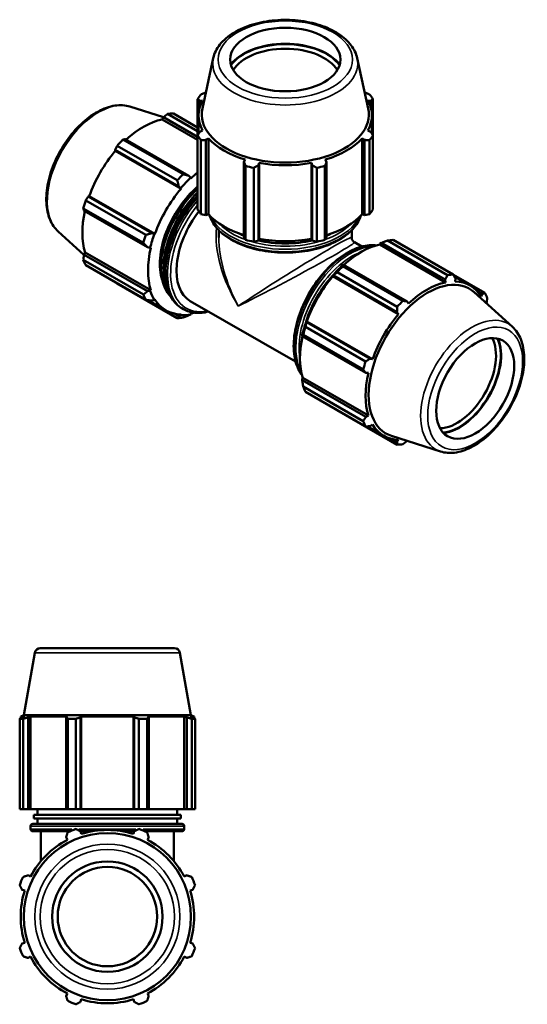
# Model space of a CAD drawing. Header units: millimetres. Extents: x 0 to 1443, y -551 to 1058.
# Tile 7 of 7: x 1029 to 1443, y 255 to 1058. Entities that reach past the tile are written whole.
import ezdxf

# ---------------------------------------------------------------- set-up
doc = ezdxf.new("R2010")
doc.units = ezdxf.units.MM
doc.layers.add('Visible (ANSI)', color=7, linetype='Continuous', lineweight=50)
doc.layers.add('Visible Narrow (ANSI)', color=7, linetype='Continuous', lineweight=35)

msp = doc.modelspace()

# ---------------------------------------------------------------- linework, layer by layer
at = {"layer": 'Visible (ANSI)'}
for p, q in [((1186.985, 1027.019), (1178.056, 985.942)), ((1304.38, 1027.019), (1313.308, 985.942)), ((1174.172, 993.552), (1174.172, 963.913)), ((1176.099, 992.271), (1178.273, 992.555)), ((1176.099, 987.458), (1176.099, 992.271)), ((1313.091, 992.555), (1315.265, 992.271)), ((1315.265, 992.271), (1315.265, 987.458)), ((1317.193, 963.913), (1317.193, 993.552)), ((1119.042, 987.44), (1146.288, 978.772)), ((1174.172, 967.386), (1149.756, 981.446)), ((1154.447, 981.901), (1174.172, 970.543)), ((1175.002, 965.249), (1175.002, 980.315)), ((1316.362, 965.249), (1316.362, 980.315)), ((1145.219, 977.057), (1146.29, 978.776)), ((1174.172, 960.384), (1145.219, 977.057)), ((1146.29, 978.776), (1174.172, 962.72)), ((1174.172, 903.583), (1174.172, 963.913)), ((1178.273, 968.076), (1176.099, 967.003)), ((1315.265, 967.003), (1313.091, 968.076)), ((1317.193, 963.913), (1317.193, 903.583)), ((1113.362, 960.489), (1162.318, 932.297)), ((1167.151, 931.028), (1115.263, 960.909)), ((1176.92, 960.092), (1176.92, 899.762)), ((1180.966, 960.237), (1182.988, 961.521)), ((1180.966, 899.002), (1180.966, 960.237)), ((1182.988, 899.608), (1182.988, 961.521)), ((1308.376, 899.608), (1308.376, 961.521)), ((1308.376, 961.521), (1310.398, 960.237)), ((1310.398, 960.237), (1310.398, 899.002)), ((1314.445, 899.762), (1314.445, 960.092)), ((1106.955, 952.145), (1158.843, 922.265)), ((1107.113, 951.258), (1106.955, 952.145)), ((1160.662, 920.421), (1107.113, 951.258)), ((1157.627, 927.348), (1108.671, 955.54)), ((1213.046, 944.212), (1211.993, 942.369)), ((1211.993, 942.369), (1211.993, 881.135)), ((1223.743, 939.567), (1224.428, 941.497)), ((1224.428, 879.584), (1224.428, 941.497)), ((1266.936, 879.584), (1266.936, 941.497)), ((1266.936, 941.497), (1267.622, 939.567)), ((1279.371, 942.369), (1278.319, 944.212)), ((1279.371, 881.135), (1279.371, 942.369)), ((1213.313, 878.805), (1213.313, 939.135)), ((1219.948, 937.552), (1219.948, 877.222)), ((1223.743, 878.332), (1223.743, 939.567)), ((1267.622, 939.567), (1267.622, 878.332)), ((1271.416, 877.222), (1271.416, 937.552)), ((1278.051, 939.135), (1278.051, 878.805)), ((1168.549, 929.41), (1167.151, 931.028)), ((1168.711, 928.911), (1168.549, 929.41)), ((1158.843, 922.265), (1160.414, 920.829)), ((1160.414, 920.829), (1160.662, 920.421)), ((1082.937, 910.967), (1131.893, 882.776)), ((1085.015, 914.145), (1085.859, 914.446)), ((1136.903, 884.265), (1085.015, 914.145)), ((1139.408, 883.608), (1085.859, 914.446)), ((1129.95, 876.232), (1080.994, 904.424)), ((1081.574, 902.557), (1133.462, 872.677)), ((1176.92, 899.762), (1180.966, 899.002)), ((1182.988, 899.608), (1180.966, 899.002)), ((1310.398, 899.002), (1308.376, 899.608)), ((1310.398, 899.002), (1314.445, 899.762)), ((1060.464, 885.717), (1081.559, 866.573)), ((1138.932, 883.621), (1136.903, 884.265)), ((1139.408, 883.608), (1138.932, 883.621)), ((1191.532, 880.69), (1191.532, 886.536)), ((1299.832, 880.69), (1299.832, 886.536)), ((1211.993, 881.135), (1213.313, 878.805)), ((1219.948, 877.222), (1223.743, 878.332)), ((1224.428, 879.584), (1223.743, 878.332)), ((1267.622, 878.332), (1266.936, 879.584)), ((1267.622, 878.332), (1271.416, 877.222)), ((1278.051, 878.805), (1279.371, 881.135)), ((1308.156, 873.296), (1302.086, 876.791)), ((1322.653, 874.879), (1322.815, 875.565)), ((1322.815, 875.565), (1324.213, 876.317)), ((1324.213, 876.317), (1376.101, 846.437)), ((1378.002, 850.008), (1329.046, 878.2)), ((1333.737, 878.655), (1382.693, 850.463)), ((1081.574, 866.684), (1082.525, 868.468)), ((1136.074, 837.631), (1082.525, 868.468)), ((1133.462, 872.677), (1135.562, 872.275)), ((1135.562, 872.275), (1136.074, 872.383)), ((1322.653, 874.879), (1376.203, 844.042)), ((1080.994, 862.346), (1129.95, 834.155)), ((1133.462, 836.804), (1081.574, 866.684)), ((1131.893, 829.849), (1082.937, 858.041)), ((1336.917, 824.102), (1287.961, 852.294)), ((1293.186, 858.45), (1292.434, 858.07)), ((1292.652, 857.242), (1341.608, 829.05)), ((1345.074, 828.569), (1293.186, 858.45)), ((1284.299, 849.489), (1284.878, 849.686)), ((1284.547, 849.081), (1284.299, 849.489)), ((1284.547, 849.081), (1338.097, 818.243)), ((1284.878, 849.686), (1336.766, 819.806)), ((1376.101, 846.437), (1376.203, 844.042)), ((1408.427, 835.529), (1382.782, 850.297)), ((1383.478, 848.995), (1396.446, 841.528)), ((1384.252, 844.822), (1384.409, 847.242)), ((1108.671, 843.107), (1157.627, 814.915)), ((1135.562, 837.149), (1133.462, 836.804)), ((1136.074, 837.631), (1135.562, 837.149)), ((1430.901, 807.853), (1399.834, 836.045)), ((1402.209, 836.894), (1406.349, 834.51)), ((1148.468, 821.205), (1133.94, 829.571)), ((1136.903, 829.18), (1138.932, 829.683)), ((1138.932, 829.683), (1139.408, 830.245)), ((1254.111, 779.445), (1168.243, 828.893)), ((1346.146, 826.733), (1345.074, 828.569)), ((1406.349, 834.51), (1405.506, 832.488)), ((1162.703, 822.216), (1161.407, 822.963)), ((1336.766, 819.806), (1338.097, 818.243)), ((1158.843, 816.448), (1155.088, 818.61)), ((1160.414, 817.217), (1158.843, 816.448)), ((1160.662, 817.911), (1160.414, 817.217)), ((1167.151, 817.253), (1168.549, 818.005)), ((1168.549, 818.005), (1168.711, 818.691)), ((1262.938, 811.686), (1262.817, 812.28)), ((1262.817, 812.28), (1263.293, 812.268)), ((1314.826, 781.806), (1262.938, 811.686)), ((1263.293, 812.268), (1316.843, 781.431)), ((1262.227, 807.721), (1311.183, 779.529)), ((1259.447, 800.934), (1259.497, 800.098)), ((1259.497, 800.098), (1311.385, 770.218)), ((1309.24, 772.986), (1260.284, 801.178)), ((1316.843, 781.431), (1314.826, 781.806)), ((1259.447, 765.808), (1259.96, 766.29)), ((1259.497, 764.225), (1259.447, 765.808)), ((1311.385, 734.345), (1259.497, 764.225)), ((1259.96, 766.29), (1313.509, 735.453)), ((1311.385, 770.218), (1313.509, 770.205)), ((1260.284, 759.1), (1309.24, 730.908)), ((1311.183, 726.603), (1262.227, 754.795)), ((1287.961, 739.861), (1336.917, 711.669)), ((1313.509, 735.453), (1311.385, 734.345)), ((1312.668, 726.649), (1325.903, 719.027)), ((1314.826, 726.721), (1316.843, 728.067)), ((1372.322, 706.13), (1332.345, 718.849)), ((1336.766, 713.989), (1332.523, 716.432)), ((1338.097, 715.733), (1336.766, 713.989)), ((1345.074, 714.794), (1345.076, 714.798)), ((1041.486, 542.054), (1032.488, 491.023)), ((1045.918, 545.773), (1155.366, 545.773)), ((1159.797, 542.054), (1168.795, 491.023)), ((1032.488, 491.023), (1029.962, 490.104)), ((1033.233, 490.104), (1029.962, 490.104)), ((1029.962, 488.649), (1029.962, 490.104)), ((1033.233, 490.104), (1031.058, 489.274)), ((1168.795, 491.023), (1032.488, 491.023)), ((1035.925, 489.274), (1037.948, 490.104)), ((1037.948, 414.373), (1037.948, 490.104)), ((1068.005, 490.104), (1037.948, 490.104)), ((1068.005, 490.104), (1066.952, 489.274)), ((1078.702, 489.274), (1079.388, 490.104)), ((1079.388, 414.373), (1079.388, 490.104)), ((1121.895, 490.104), (1079.388, 490.104)), ((1121.895, 414.373), (1121.895, 490.104)), ((1121.895, 490.104), (1122.581, 489.274)), ((1134.331, 489.274), (1133.278, 490.104)), ((1163.335, 490.104), (1133.278, 490.104)), ((1163.335, 414.373), (1163.335, 490.104)), ((1163.335, 490.104), (1165.358, 489.274)), ((1170.225, 489.274), (1168.05, 490.104)), ((1171.322, 490.104), (1168.05, 490.104)), ((1168.795, 491.023), (1171.322, 490.104)), ((1171.322, 488.649), (1171.322, 490.104)), ((1031.879, 488.167), (1029.131, 488.167)), ((1029.131, 414.373), (1029.131, 488.167)), ((1031.879, 488.167), (1031.879, 414.373)), ((1035.925, 414.373), (1035.925, 489.274)), ((1066.952, 489.274), (1066.952, 414.373)), ((1074.907, 488.167), (1068.273, 488.167)), ((1068.273, 414.373), (1068.273, 488.167)), ((1074.907, 488.167), (1074.907, 414.373)), ((1078.702, 414.373), (1078.702, 489.274)), ((1122.581, 489.274), (1122.581, 414.373)), ((1133.01, 488.167), (1126.376, 488.167)), ((1126.376, 414.373), (1126.376, 488.167)), ((1133.01, 488.167), (1133.01, 414.373)), ((1134.331, 414.373), (1134.331, 489.274)), ((1165.358, 489.274), (1165.358, 414.373)), ((1172.152, 488.167), (1169.404, 488.167)), ((1169.404, 414.373), (1169.404, 488.167)), ((1172.152, 488.167), (1172.152, 414.373)), ((1031.879, 414.373), (1029.131, 414.373)), ((1031.879, 414.373), (1035.925, 414.373)), ((1037.948, 414.373), (1035.925, 414.373)), ((1037.948, 414.373), (1066.952, 414.373)), ((1160.492, 409.888), (1040.792, 409.888)), ((1040.792, 406.898), (1040.792, 409.888)), ((1043.642, 409.888), (1043.642, 414.373)), ((1066.952, 414.373), (1068.273, 414.373)), ((1074.907, 414.373), (1068.273, 414.373)), ((1074.907, 414.373), (1078.702, 414.373)), ((1079.388, 414.373), (1078.702, 414.373)), ((1079.388, 414.373), (1121.895, 414.373)), ((1122.581, 414.373), (1121.895, 414.373)), ((1122.581, 414.373), (1126.376, 414.373)), ((1133.01, 414.373), (1126.376, 414.373)), ((1133.01, 414.373), (1134.331, 414.373)), ((1134.331, 414.373), (1163.335, 414.373)), ((1157.642, 409.888), (1157.642, 414.373)), ((1160.492, 406.898), (1160.492, 409.888)), ((1165.358, 414.373), (1163.335, 414.373)), ((1165.358, 414.373), (1169.404, 414.373)), ((1172.152, 414.373), (1169.404, 414.373)), ((1039.742, 402.413), (1161.542, 402.413)), ((1160.492, 406.898), (1040.792, 406.898)), ((1043.642, 402.413), (1043.642, 406.898)), ((1157.642, 402.413), (1157.642, 406.898)), ((1037.942, 398.233), (1037.942, 400.613)), ((1070.253, 396.433), (1039.742, 396.433)), ((1046.492, 372.198), (1046.492, 396.433)), ((1088.677, 396.433), (1078.551, 396.433)), ((1079.388, 394.182), (1078.702, 396.356)), ((1122.732, 396.433), (1112.606, 396.433)), ((1122.581, 396.356), (1121.895, 394.182)), ((1161.542, 396.433), (1131.03, 396.433)), ((1154.792, 372.198), (1154.792, 396.433)), ((1163.342, 398.233), (1163.342, 400.613)), ((1066.952, 391.489), (1068.005, 389.467)), ((1133.278, 389.467), (1134.331, 391.489)), ((1037.948, 359.409), (1035.925, 360.462)), ((1165.358, 360.462), (1163.335, 359.409)), ((1031.058, 348.713), (1033.233, 348.027)), ((1168.05, 348.027), (1170.225, 348.713)), ((1033.233, 305.519), (1031.058, 304.834)), ((1170.225, 304.834), (1168.05, 305.519)), ((1035.925, 293.084), (1037.948, 294.137)), ((1163.335, 294.137), (1165.358, 293.084)), ((1068.005, 264.079), (1066.952, 262.057)), ((1078.702, 257.19), (1079.388, 259.364)), ((1121.895, 259.364), (1122.581, 257.19)), ((1134.331, 262.057), (1133.278, 264.079))]:
    msp.add_line(p, q, dxfattribs=at)
for radius in [68.154, 45, 40.5]:
    msp.add_circle((1100.642, 326.773), radius, dxfattribs=at)
for centre, radius, start, end in [((1045.918, 541.273), 4.5, 90, 170), ((1155.366, 541.273), 4.5, 10, 90), ((1039.742, 400.613), 1.8, 90, 180), ((1161.542, 400.613), 1.8, 0, 90), ((1039.742, 398.233), 1.8, 180, 270), ((1100.642, 326.773), 76, 109.791984, 115.208016), ((1100.642, 326.773), 70.68, 72.5, 107.5), ((1100.642, 326.773), 76, 64.791984, 70.208016), ((1161.542, 398.233), 1.8, 270, 0), ((1100.642, 326.773), 70.68, 117.5, 152.5), ((1100.642, 326.773), 70.68, 27.5, 62.5), ((1100.642, 326.773), 76, 154.791984, 160.208016), ((1100.642, 326.773), 76, 19.791984, 25.208016), ((1100.642, 326.773), 70.68, 162.5, 197.5), ((1100.642, 326.773), 70.68, 342.5, 17.5), ((1100.642, 326.773), 76, 199.791984, 205.208016), ((1100.642, 326.773), 76, 334.791984, 340.208016), ((1100.642, 326.773), 70.68, 207.5, 242.5), ((1100.642, 326.773), 70.68, 297.5, 332.5), ((1100.642, 326.773), 76, 244.791984, 250.208016), ((1100.642, 326.773), 70.68, 252.5, 287.5), ((1100.642, 326.773), 76, 289.791984, 295.208016)]:
    msp.add_arc(centre, radius, start, end, dxfattribs=at)
for centre, major_axis, ratio in [((1245.682, 1025.828), (-45, 0), 0.5758617), ((1400.539, 757.609), (-22.456, -38.996), 0.5780931)]:
    msp.add_ellipse(centre, major_axis=major_axis, ratio=ratio, dxfattribs=at)
for centre, major_axis, ratio, start_param, end_param in [((1245.682, 1010.908), (-48.218, 0), 0.5758617, 3.540841, 5.883937), ((1245.682, 1010.908), (47.7, 0), 0.5758617, 0.3820754, 2.7595173), ((1245.682, 1008.7), (-45, 0), 0.5758617, 3.4783975, 5.9463805), ((1245.682, 978.732), (-76, 0), 0.5758617, 5.8432224, 5.93775), ((1245.682, 978.732), (76, 0), 0.5758617, 0.3454353, 0.4399629), ((1245.682, 980.315), (-70.68, 0), 0.5758617, 5.9777527, 6.5886179), ((1245.682, 980.315), (70.68, 0), 0.5758617, 5.9777527, 6.5886179), ((1131.559, 912.504), (37.926, 65.86), 0.5780931, 0.3435016, 0.4380292), ((1245.682, 981.067), (-68.154, 0), 0.5758617, 6.158663, 9.5493003), ((1130.19, 913.293), (35.272, 61.25), 0.5780931, 0.4780318, 1.0719493), ((1245.682, 978.732), (-76, 0), 0.5758617, 0.3454353, 0.4399629), ((1245.682, 978.732), (76, 0), 0.5758617, 5.8432224, 5.93775), ((1131.559, 912.504), (37.926, 65.86), 0.5780931, 1.1288997, 1.2234273), ((1245.682, 980.315), (70.68, 0), 0.5758617, 3.6215582, 4.2324234), ((1245.682, 980.315), (70.68, 0), 0.5758617, 5.1923545, 5.8032198), ((1130.19, 913.293), (35.272, 61.25), 0.5780931, 1.26343, 1.8742952), ((1245.682, 980.315), (70.68, 0), 0.5758617, 4.4069564, 5.0178216), ((1180.515, 884.312), (-37.926, -65.86), 0.5780931, 4.2704924, 4.36502), ((1183.74, 882.455), (-35.272, -61.25), 0.5780931, 4.117689, 4.2304897), ((1245.682, 978.732), (76, 0), 0.5758617, 4.2724261, 4.3669537), ((1245.682, 978.732), (76, 0), 0.5758617, 5.0578243, 5.1523519), ((1183.74, 882.455), (35.651, 61.909), 0.5780931, 1.0888971, 1.26343), ((1183.74, 882.455), (-35.272, -61.25), 0.5780931, 4.4050227, 5.0158879), ((1183.74, 882.455), (28.445, 49.395), 0.5780931, 1.0231416, 2.6664905), ((1186.621, 880.796), (-29.867, -51.865), 0.5780931, 4.2236458, 6.1268702), ((1188.542, 879.69), (-29.867, -51.865), 0.5780931, 4.2715093, 5.9564324), ((1131.559, 912.504), (37.926, 65.86), 0.5780931, 1.9142979, 2.0088255), ((1188.542, 879.69), (28.445, 49.395), 0.5780931, 1.1480275, 2.2523352), ((1130.19, 913.293), (35.272, 61.25), 0.5780931, 2.0656152, 2.6596934), ((1195.265, 875.818), (-27.023, -46.925), 0.5780931, 4.475938, 6.2831853), ((1245.682, 918.402), (-76, 0), 0.5758617, 0.3454353, 0.4399629), ((1245.682, 918.402), (-70.68, 0), 0.5758617, 0.4799655, 1.0739634), ((1245.682, 918.402), (-70.68, 0), 0.5758617, 2.0676292, 2.6616271), ((1245.682, 918.402), (76, 0), 0.5758617, 5.8432224, 5.93775), ((1183.74, 882.455), (35.651, 61.909), 0.5780931, 1.8742952, 2.0488282), ((1245.682, 908.624), (57, 0), 0.5758617, 3.9948308, 4.0800437), ((1245.682, 908.624), (57, 0), 0.5758617, 5.3447343, 5.4299471), ((1180.515, 884.312), (-37.926, -65.86), 0.5780931, 5.0558906, 5.1504181), ((1245.682, 918.402), (76, 0), 0.5758617, 4.2724261, 4.3669537), ((1245.682, 908.624), (57, 0), 0.5758617, 4.3171854, 5.1075926), ((1245.682, 918.402), (-70.68, 0), 0.5758617, 1.2653637, 1.8762289), ((1245.682, 918.402), (76, 0), 0.5758617, 5.0578243, 5.1523519), ((1310.849, 809.258), (37.926, 65.86), 0.5780931, 0.3435016, 0.4380292), ((1183.74, 882.455), (-35.272, -61.25), 0.5780931, 5.1904208, 5.8012861), ((1307.625, 811.115), (35.272, 61.25), 0.5780931, 0.4780318, 1.0719493), ((1131.559, 912.504), (-37.926, -65.86), 0.5780931, 5.8412887, 5.9358163), ((1307.625, 811.115), (-35.651, -61.909), 0.5780931, 4.2304897, 4.4050227), ((1310.849, 809.258), (37.926, 65.86), 0.5780931, 1.1288997, 1.2234273), ((1299.941, 815.54), (-28.445, -49.395), 0.5780931, 4.3235193, 5.0991193), ((1307.625, 811.115), (35.272, 61.25), 0.5780931, 1.26343, 1.8742952), ((1361.824, 779.903), (34.011, 59.061), 0.5780931, 6.1579352, 9.5500281), ((1361.174, 780.278), (-35.272, -61.25), 0.5780931, 3.6196245, 4.2304897), ((1359.805, 781.066), (37.926, 65.86), 0.5780931, 0.3435016, 0.4380292), ((1361.174, 780.278), (35.272, 61.25), 0.5780931, 5.975819, 6.5866842), ((1183.74, 882.455), (-35.651, -61.909), 0.5780931, 5.8012861, 5.975819), ((1359.805, 781.066), (37.926, 65.86), 0.5780931, 5.8412887, 5.9358163), ((1180.515, 884.312), (-37.926, -65.86), 0.5780931, 5.8412887, 5.9358163), ((1183.74, 882.455), (-35.272, -61.25), 0.5780931, 5.975819, 6.5866842), ((1359.805, 781.066), (-37.926, -65.86), 0.5780931, 4.2704924, 4.36502), ((1183.74, 882.455), (35.272, 61.25), 0.5780931, 3.6196245, 3.6748177), ((1180.515, 884.312), (-37.926, -65.86), 0.5780931, 0.3435016, 0.4380292), ((1183.74, 882.455), (-35.651, -61.909), 0.5780931, 0.3034989, 0.4780318), ((1307.625, 811.115), (-35.651, -61.909), 0.5780931, 5.0158879, 5.1904208), ((1361.174, 780.278), (-35.272, -61.25), 0.5780931, 4.4050227, 5.0158879), ((1310.849, 809.258), (37.926, 65.86), 0.5780931, 1.9142979, 2.0088255), ((1307.625, 811.115), (35.272, 61.25), 0.5780931, 2.0656152, 2.6596934), ((1385.725, 766.14), (22.456, 38.996), 0.5780931, 3.4763741, 5.9484039), ((1387.634, 765.041), (-23.804, -41.336), 0.5780931, 0.3810182, 2.7605745), ((1387.634, 765.041), (24.062, 41.785), 0.5780931, 3.5399132, 5.8848648), ((1359.805, 781.066), (-37.926, -65.86), 0.5780931, 5.0558906, 5.1504181), ((1361.174, 780.278), (-35.272, -61.25), 0.5780931, 5.1904208, 5.8012861), ((1310.849, 809.258), (-37.926, -65.86), 0.5780931, 5.8412887, 5.9358163), ((1359.805, 781.066), (-37.926, -65.86), 0.5780931, 5.8412887, 5.9358163), ((1361.174, 780.278), (-35.272, -61.25), 0.5780931, 5.975819, 6.5866842), ((1359.805, 781.066), (-37.926, -65.86), 0.5780931, 0.3435016, 0.4380292)]:
    msp.add_ellipse(centre, major_axis=major_axis, ratio=ratio, start_param=start_param, end_param=end_param, dxfattribs=at)
for points, knots in [([(1304.38, 1027.019), (1303.584, 1030.681), (1301.894, 1034.187), (1296.841, 1040.908), (1293.321, 1044.065), (1284.755, 1049.649), (1279.63, 1052.028), (1268.432, 1055.678), (1262.36, 1056.946), (1249.898, 1058.273), (1243.512, 1058.338), (1231.021, 1057.271), (1224.918, 1056.139), (1213.555, 1052.754), (1208.301, 1050.497), (1199.181, 1044.987), (1195.312, 1041.732), (1189.715, 1034.683), (1187.837, 1030.942), (1186.985, 1027.019)], [0.9099205, 0.9099205, 0.9099205, 0.9099205, 1.1939979, 1.1939979, 1.5089802, 1.5089802, 1.8411869, 1.8411869, 2.1733131, 2.1733131, 2.5035221, 2.5035221, 2.8336205, 2.8336205, 3.1654849, 3.1654849, 3.4981545, 3.4981545, 3.8024685, 3.8024685, 3.8024685, 3.8024685]), ([(1060.464, 885.717), (1057.678, 888.245), (1055.474, 891.47), (1052.158, 899.225), (1051.174, 903.86), (1050.601, 914.084), (1051.094, 919.718), (1053.515, 931.25), (1055.446, 937.148), (1060.518, 948.611), (1063.651, 954.177), (1070.819, 964.463), (1074.852, 969.183), (1083.472, 977.327), (1088.059, 980.746), (1097.402, 985.879), (1102.162, 987.595), (1111.06, 988.901), (1115.226, 988.654), (1119.042, 987.44)], [4.0503072, 4.0503072, 4.0503072, 4.0503072, 4.3347685, 4.3347685, 4.6497664, 4.6497664, 4.9818468, 4.9818468, 5.3139216, 5.3139216, 5.6441205, 5.6441205, 5.9742162, 5.9742162, 6.3060493, 6.3060493, 6.6385793, 6.6385793, 6.9413997, 6.9413997, 6.9413997, 6.9413997]), ([(1161.407, 822.963), (1158.054, 824.894), (1155.221, 827.712), (1150.812, 834.859), (1149.277, 839.235), (1147.66, 849.162), (1147.624, 854.75), (1149.082, 866.496), (1150.581, 872.655), (1154.945, 884.906), (1157.806, 890.996), (1164.601, 902.509), (1168.532, 907.93), (1173.257, 913.257), (1173.712, 913.76), (1174.172, 914.256)], [3.9250571, 3.9250571, 3.9250571, 3.9250571, 4.2279933, 4.2279933, 4.541878, 4.541878, 4.8656922, 4.8656922, 5.1904343, 5.1904343, 5.5143662, 5.5143662, 5.8379767, 5.8379767, 5.8722021, 5.8722021, 5.8722021, 5.8722021]), ([(1184.007, 898.521), (1184.494, 896.948), (1185.152, 895.401), (1188.002, 890.147), (1191.026, 886.646), (1198.821, 880.314), (1203.646, 877.504), (1214.552, 872.922), (1220.637, 871.153), (1233.43, 868.83), (1240.135, 868.272), (1253.502, 868.414), (1260.161, 869.112), (1272.784, 871.7), (1278.744, 873.59), (1289.375, 878.401), (1294.042, 881.322), (1301.568, 887.939), (1304.437, 891.634), (1306.67, 896.535), (1307.048, 897.523), (1307.357, 898.521)], [4.1033681, 4.1033681, 4.1033681, 4.1033681, 4.2297388, 4.2297388, 4.54361, 4.54361, 4.8674875, 4.8674875, 5.192255, 5.192255, 5.5161918, 5.5161918, 5.8398027, 5.8398027, 6.1638192, 6.1638192, 6.4886578, 6.4886578, 6.8120144, 6.8120144, 6.8922062, 6.8922062, 6.8922062, 6.8922062]), ([(1299.832, 880.69), (1299.832, 880.43), (1299.855, 880.143), (1299.972, 879.535), (1300.067, 879.215), (1300.34, 878.586), (1300.517, 878.28), (1300.925, 877.731), (1301.155, 877.488), (1301.624, 877.083), (1301.861, 876.92), (1302.086, 876.791)], [-0.7853981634, -0.7853981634, -0.7853981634, -0.7853981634, -0.7850114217, -0.7850114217, -0.78462468, -0.78462468, -0.7842379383, -0.7842379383, -0.7838511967, -0.7838511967, -0.783464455, -0.783464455, -0.783464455, -0.783464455]), ([(1320.001, 874.226), (1319.124, 874.339), (1318.231, 874.407), (1313.054, 874.546), (1308.499, 873.677), (1299.101, 870.093), (1294.25, 867.319), (1284.822, 860.163), (1280.248, 855.775), (1271.842, 845.852), (1268.011, 840.32), (1261.464, 828.665), (1258.749, 822.544), (1254.701, 810.308), (1253.372, 804.196), (1252.253, 792.574), (1252.466, 787.066), (1254.466, 777.232), (1256.249, 772.897), (1258.928, 769.161), (1259.088, 768.945), (1259.251, 768.732)], [5.7361252, 5.7361252, 5.7361252, 5.7361252, 5.802657, 5.802657, 6.1165417, 6.1165417, 6.440356, 6.440356, 6.7650981, 6.7650981, 7.0890299, 7.0890299, 7.4126405, 7.4126405, 7.7366512, 7.7366512, 8.0614611, 8.0614611, 8.3847479, 8.3847479, 8.4049091, 8.4049091, 8.4049091, 8.4049091]), ([(1183.209, 820.274), (1179.391, 819.27), (1175.666, 818.915), (1168.747, 819.584), (1165.543, 820.581), (1162.703, 822.216)], [3.40571669, 3.40571669, 3.40571669, 3.40571669, 3.6684915, 3.6684915, 3.92505711, 3.92505711, 3.92505711, 3.92505711]), ([(1372.322, 706.13), (1375.907, 704.989), (1379.803, 704.702), (1388.174, 705.727), (1392.677, 707.201), (1401.808, 711.838), (1406.433, 715.092), (1415.192, 722.974), (1419.323, 727.605), (1426.692, 737.745), (1429.933, 743.249), (1435.232, 754.612), (1437.29, 760.469), (1440.008, 772.012), (1440.662, 777.695), (1440.412, 788.353), (1439.507, 793.331), (1436.17, 801.682), (1433.866, 805.162), (1430.901, 807.853)], [2.4833783, 2.4833783, 2.4833783, 2.4833783, 2.7678396, 2.7678396, 3.0828375, 3.0828375, 3.4149179, 3.4149179, 3.7469927, 3.7469927, 4.0771916, 4.0771916, 4.4072873, 4.4072873, 4.7391204, 4.7391204, 5.0716504, 5.0716504, 5.3744708, 5.3744708, 5.3744708, 5.3744708])]:
    msp.add_open_spline(points, degree=3, knots=knots, dxfattribs=at)
for points, weights in [([(1176.92, 997.372), (1178.948, 998.216), (1180.896, 999.009)], [1, 1.00111239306, 1.00143630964]), ([(1310.468, 999.009), (1312.416, 998.216), (1314.445, 997.372)], [1.00143630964, 1.00111239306, 1]), ([(1176.099, 992.271), (1175.155, 992.907), (1174.172, 993.552)], [1.00144762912, 1.00113226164, 1]), ([(1317.193, 993.552), (1316.209, 992.907), (1315.265, 992.271)], [1, 1.00113226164, 1.00144762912]), ([(1149.756, 981.446), (1147.98, 980.088), (1146.29, 978.776)], [1, 1.00113226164, 1.00144762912]), ([(1174.172, 963.913), (1175.155, 965.498), (1176.099, 967.003)], [1, 1.00113226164, 1.00144762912]), ([(1315.265, 967.003), (1316.209, 965.498), (1317.193, 963.913)], [1.00144762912, 1.00113226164, 1]), ([(1115.263, 960.909), (1114.325, 960.707), (1113.362, 960.489)], [1.00144762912, 1.00113226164, 1]), ([(1180.966, 960.237), (1178.984, 960.175), (1176.92, 960.092)], [1.00144762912, 1.00113226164, 1]), ([(1314.445, 960.092), (1312.38, 960.175), (1310.398, 960.237)], [1, 1.00113226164, 1.00144762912]), ([(1108.671, 955.54), (1107.788, 953.812), (1106.955, 952.145)], [1, 1.00113226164, 1.00144762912]), ([(1213.313, 939.135), (1212.64, 940.794), (1211.993, 942.369)], [1, 1.00113226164, 1.00144762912]), ([(1279.371, 942.369), (1278.725, 940.794), (1278.051, 939.135)], [1.00144762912, 1.00113226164, 1]), ([(1167.151, 931.028), (1164.805, 931.637), (1162.318, 932.297)], [1.00620702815, 1.01187726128, 1.01674877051]), ([(1223.743, 939.567), (1221.884, 938.589), (1219.948, 937.552)], [1.00144762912, 1.00113226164, 1]), ([(1271.416, 937.552), (1269.48, 938.589), (1267.622, 939.567)], [1, 1.00113226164, 1.00144762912]), ([(1157.627, 927.348), (1158.268, 924.743), (1158.843, 922.265)], [1.01674877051, 1.01187726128, 1.00620702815]), ([(1085.015, 914.145), (1083.99, 912.593), (1082.937, 910.967)], [1.00144762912, 1.00113226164, 1]), ([(1080.994, 904.424), (1081.282, 903.476), (1081.574, 902.557)], [1, 1.00113226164, 1.00144762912]), ([(1136.903, 884.265), (1134.47, 883.523), (1131.893, 882.776)], [1.00620702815, 1.01187726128, 1.01674877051]), ([(1129.95, 876.232), (1131.763, 874.406), (1133.462, 872.677)], [1.01674877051, 1.01187726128, 1.00620702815]), ([(1324.213, 876.317), (1326.559, 877.251), (1329.046, 878.2)], [1.00620702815, 1.01187726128, 1.01674877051]), ([(1081.574, 866.684), (1081.282, 864.564), (1080.994, 862.346)], [1.00144762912, 1.00113226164, 1]), ([(1284.878, 849.686), (1286.367, 850.976), (1287.961, 852.294)], [1.00620702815, 1.01187726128, 1.01674877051]), ([(1292.652, 857.242), (1292.904, 857.87), (1293.186, 858.45)], [1.01674877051, 1.01187726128, 1.00620702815]), ([(1108.582, 843.273), (1108.626, 843.19), (1108.671, 843.107)], [1.00011208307, 1.00005707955, 1]), ([(1376.101, 846.437), (1377.04, 848.181), (1378.002, 850.008)], [1.00144762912, 1.00113226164, 1]), ([(1382.693, 850.463), (1383.577, 848.815), (1384.409, 847.242)], [1, 1.00113226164, 1.00144762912]), ([(1133.462, 836.804), (1131.763, 835.494), (1129.95, 834.155)], [1.00620702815, 1.01187726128, 1.01674877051]), ([(1406.349, 834.51), (1407.375, 835.005), (1408.427, 835.529)], [1.00144762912, 1.00113226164, 1]), ([(1131.893, 829.849), (1134.47, 829.496), (1136.903, 829.18)], [1.01674877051, 1.01187726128, 1.00620702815]), ([(1341.608, 829.05), (1343.384, 828.801), (1345.074, 828.569)], [1, 1.00113226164, 1.00144762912]), ([(1410.371, 831.224), (1410.09, 829.064), (1409.806, 826.997)], [1, 1.00110272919, 1.00143062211]), ([(1336.766, 819.806), (1336.847, 821.906), (1336.917, 824.102)], [1.00144762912, 1.00113226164, 1]), ([(1158.843, 816.448), (1158.268, 815.685), (1157.627, 814.915)], [1.00620702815, 1.01187726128, 1.01674877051]), ([(1162.318, 815.37), (1164.805, 816.319), (1167.151, 817.253)], [1.01674877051, 1.01187726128, 1.00620702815]), ([(1262.227, 807.721), (1262.569, 809.756), (1262.938, 811.686)], [1.01674877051, 1.01187726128, 1.00620702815]), ([(1259.497, 800.098), (1259.861, 800.639), (1260.284, 801.178)], [1.00620702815, 1.01187726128, 1.01674877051]), ([(1311.183, 779.529), (1313.049, 780.686), (1314.826, 781.806)], [1, 1.00113226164, 1.00144762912]), ([(1311.385, 770.218), (1310.342, 771.569), (1309.24, 772.986)], [1.00144762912, 1.00113226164, 1]), ([(1260.284, 759.1), (1259.861, 761.727), (1259.497, 764.225)], [1.01674877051, 1.01187726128, 1.00620702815]), ([(1287.961, 739.861), (1287.88, 739.965), (1287.8, 740.068)], [1.01674877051, 1.01650180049, 1.01625277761]), ([(1309.24, 730.908), (1310.342, 732.657), (1311.385, 734.345)], [1, 1.00113226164, 1.00144762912]), ([(1314.826, 726.721), (1313.049, 726.659), (1311.183, 726.603)], [1.00144762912, 1.00113226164, 1]), ([(1345.074, 714.794), (1343.384, 713.482), (1341.608, 712.124)], [1.00144762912, 1.00113226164, 1]), ([(1336.917, 711.669), (1336.847, 712.848), (1336.766, 713.989)], [1, 1.00113226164, 1.00144762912]), ([(1029.131, 488.167), (1030.114, 488.743), (1031.058, 489.274)], [1, 1.00113226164, 1.00144762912]), ([(1035.925, 489.274), (1033.944, 488.743), (1031.879, 488.167)], [1.00144762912, 1.00113226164, 1]), ([(1068.273, 488.167), (1067.599, 488.743), (1066.952, 489.274)], [1, 1.00113226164, 1.00144762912]), ([(1078.702, 489.274), (1076.844, 488.743), (1074.907, 488.167)], [1.00144762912, 1.00113226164, 1]), ([(1126.376, 488.167), (1124.44, 488.743), (1122.581, 489.274)], [1, 1.00113226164, 1.00144762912]), ([(1134.331, 489.274), (1133.684, 488.743), (1133.01, 488.167)], [1.00144762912, 1.00113226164, 1]), ([(1169.404, 488.167), (1167.34, 488.743), (1165.358, 489.274)], [1, 1.00113226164, 1.00144762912]), ([(1170.225, 489.274), (1171.169, 488.743), (1172.152, 488.167)], [1.00144762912, 1.00113226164, 1]), ([(1066.952, 391.489), (1067.599, 393.471), (1068.273, 395.535)], [1.00144762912, 1.00113226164, 1]), ([(1074.907, 398.284), (1076.844, 397.3), (1078.702, 396.356)], [1, 1.00113226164, 1.00144762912]), ([(1122.581, 396.356), (1124.44, 397.3), (1126.376, 398.284)], [1.00144762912, 1.00113226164, 1]), ([(1133.01, 395.535), (1133.684, 393.471), (1134.331, 391.489)], [1, 1.00113226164, 1.00144762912]), ([(1031.879, 359.142), (1033.944, 359.816), (1035.925, 360.462)], [1, 1.00113226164, 1.00144762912]), ([(1165.358, 360.462), (1167.34, 359.816), (1169.404, 359.142)], [1.00144762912, 1.00113226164, 1]), ([(1031.058, 348.713), (1030.114, 350.571), (1029.131, 352.507)], [1.00144762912, 1.00113226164, 1]), ([(1172.152, 352.507), (1171.169, 350.571), (1170.225, 348.713)], [1, 1.00113226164, 1.00144762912]), ([(1029.131, 301.039), (1030.114, 302.975), (1031.058, 304.834)], [1, 1.00113226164, 1.00144762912]), ([(1170.225, 304.834), (1171.169, 302.975), (1172.152, 301.039)], [1.00144762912, 1.00113226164, 1]), ([(1035.925, 293.084), (1033.944, 293.731), (1031.879, 294.404)], [1.00144762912, 1.00113226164, 1]), ([(1169.404, 294.404), (1167.34, 293.731), (1165.358, 293.084)], [1, 1.00113226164, 1.00144762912]), ([(1068.273, 258.011), (1067.599, 260.075), (1066.952, 262.057)], [1, 1.00113226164, 1.00144762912]), ([(1078.702, 257.19), (1076.844, 256.246), (1074.907, 255.262)], [1.00144762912, 1.00113226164, 1]), ([(1126.376, 255.262), (1124.44, 256.246), (1122.581, 257.19)], [1, 1.00113226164, 1.00144762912]), ([(1134.331, 262.057), (1133.684, 260.075), (1133.01, 258.011)], [1.00144762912, 1.00113226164, 1])]:
    msp.add_rational_spline(points, weights, degree=2, dxfattribs=at)
at = {"layer": 'Visible Narrow (ANSI)'}
for p, q in [((1159.069, 542.054), (1042.214, 542.054)), ((1038.044, 398.233), (1071.541, 398.233)), ((1162.57, 400.613), (1038.714, 400.613)), ((1077.439, 398.233), (1123.844, 398.233)), ((1129.742, 398.233), (1163.239, 398.233))]:
    msp.add_line(p, q, dxfattribs=at)
for radius in [59.156, 54.724]:
    msp.add_circle((1100.642, 326.773), radius, dxfattribs=at)
for centre, major_axis, ratio in [((1245.682, 1025.828), (-54.724, 0), 0.5758617), ((1400.539, 757.609), (-27.309, -47.423), 0.5780931)]:
    msp.add_ellipse(centre, major_axis=major_axis, ratio=ratio, dxfattribs=at)
for centre, major_axis, ratio, start_param, end_param in [((1245.682, 1022.788), (-59.156, 0), 0.5758617, 6.158663, 9.5493003), ((1093.455, 934.447), (-29.521, -51.263), 0.5780931, 3.2668427, 6.1579352), ((1192.696, 877.298), (-31.289, -54.335), 0.5780931, 4.3561109, 6.2831853), ((1193.993, 876.551), (-31.289, -54.335), 0.5780931, 4.3885421, 6.2831853), ((1195.265, 875.818), (-30.391, -52.775), 0.5780931, 4.4369618, 6.7584698), ((1245.682, 905.207), (62.7, 0), 0.5758617, 3.3304095, 6.0943685), ((1245.682, 907.153), (-62.7, 0), 0.5758617, 0.2824526, 2.8591401), ((1245.682, 908.624), (-60.9, 0), 0.5758617, 0.5038855, 1.0088457), ((1245.682, 908.624), (-60.9, 0), 0.5758617, 2.132747, 2.6377072), ((1245.682, 846.785), (-42.203, 67.714), 0.5535376, 0.6143923, 1.5514927), ((1245.682, 846.785), (-37.613, 70.374), 0.5535347, 0.8029133, 1.5883115), ((1245.682, 846.785), (-54.136, -33.958), 0.0360956, 3.1189547, 5.4751492), ((1245.682, 846.785), (56.436, 29.974), 0.0327611, 3.9494652, 6.303726), ((1245.682, 908.624), (-60.9, 0), 0.5758617, 1.0355665, 2.1060262), ((1297.372, 817.019), (-31.289, -54.335), 0.5780931, 3.3958289, 6.0289491), ((1298.668, 816.273), (31.289, 54.335), 0.5780931, 0.3385998, 2.8029928), ((1299.941, 815.54), (30.391, 52.775), 0.5780931, 0.5978842, 2.5437084), ((1397.909, 759.123), (29.521, 51.263), 0.5780931, 6.1579352, 9.5500281)]:
    msp.add_ellipse(centre, major_axis=major_axis, ratio=ratio, start_param=start_param, end_param=end_param, dxfattribs=at)

doc.saveas('drawing.dxf')
